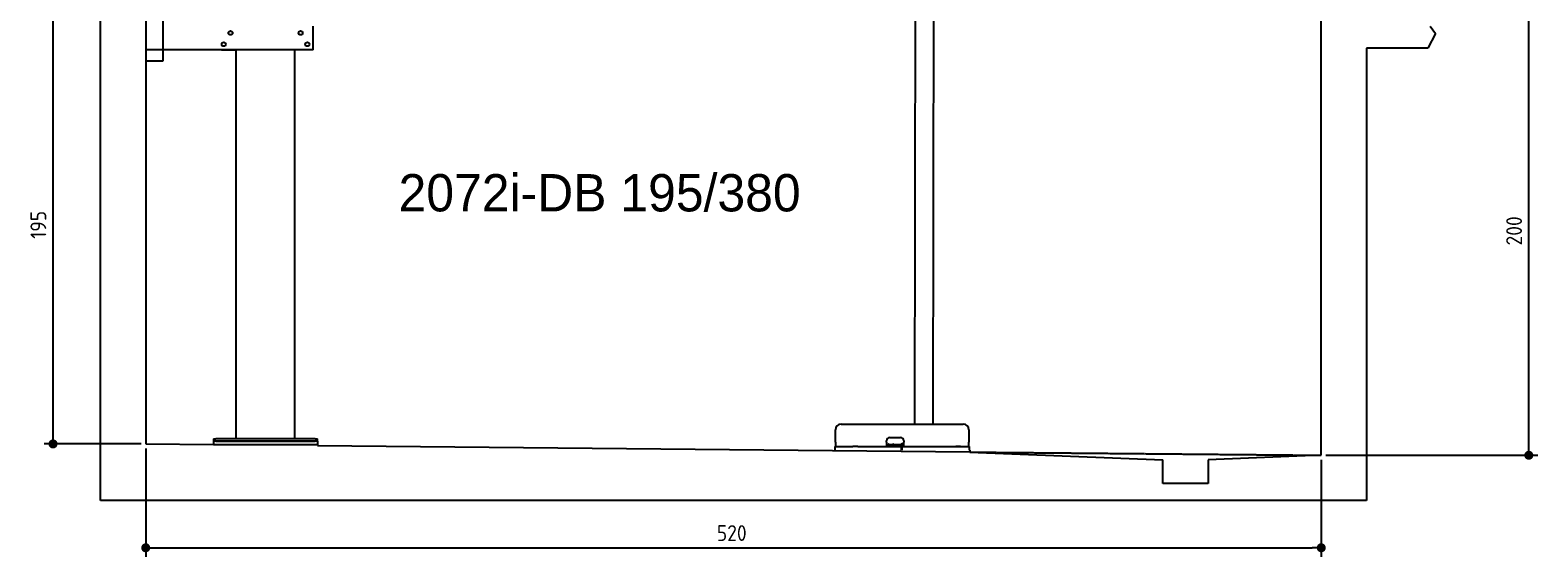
# Model space of a CAD drawing. Extents: x 562 to 7231, y 5667 to 12426.
# Tile 1 of 76: x 562 to 7231, y 5667 to 7995. Entities that reach past the tile are written whole.
import ezdxf

# ---------------------------------------------------------------- set-up
doc = ezdxf.new("R2010")
doc.units = 0
doc.linetypes.add('GEN3', pattern=[6.25, 5, -1.25])
doc.layers.get('0').update_dxf_attribs({"linetype": 'CONTINUOUS'})
doc.layers.get('DEFPOINTS').update_dxf_attribs({"linetype": 'CONTINUOUS'})
for name, color, linetype in [('0___1', 7, 'CONTINUOUS'), ('3', 6, 'GEN3'), ('4', 3, 'CONTINUOUS')]:
    doc.layers.add(name, color=color, linetype=linetype)
doc.styles.get("Standard").update_dxf_attribs({"font": 'ISOCP.SHX'})
doc.styles.add('STANDARD-1', font='txt')
doc.dimstyles.get("Standard").update_dxf_attribs({"dimtxt": 6, "dimasz": 10, "dimexe": 0.18, "dimexo": 0.0625, "dimgap": 2, "dimtad": 1, "dimzin": 0, "dimcen": 0.09, "dimazin": 3, "dimtfac": 1, "dimtofl": 0, "dimtmove": 0, "dimatfit": 3})

# ---------------------------------------------------------------- blocks, each defined once
blk = doc.blocks.new('PUNKT')
at = {"layer": '4', "color": 0, "linetype": 'BYBLOCK'}
blk.add_line((-0.5, 0), (-1, 0), dxfattribs=at)
at = {"layer": '4', "color": 0, "linetype": 'BYBLOCK', "const_width": 0.5}
blk.add_lwpolyline([(-0.25, 0, 1), (0.25, 0, 1)], format="xyb", close=True, dxfattribs=at)
blk = doc.blocks.new('*U50')
at = {"layer": '4', "color": 2}
blk.add_text('200', height=70, rotation=90, dxfattribs=at).set_placement((7160.9, 7043.3))
blk = doc.blocks.new('*D4')
at = {"layer": '4'}
for p, q in [((6792.8, 8115.9), (7231, 8115.9)), ((7191, 6155.9), (7191, 8075.9)), ((6292.8, 6115.9), (7231, 6115.9))]:
    blk.add_line(p, q, dxfattribs=at)
at = {"layer": 'DEFPOINTS', "color": 0}
for p in [(6772.8, 8115.9), (7191, 8115.9), (6272.8, 6115.9)]:
    blk.add_point(p, dxfattribs=at)
blk.add_blockref('*U50', (0, 0))
at = {"layer": '4', "xscale": 40, "yscale": 40, "zscale": 40}
for p, rotation in [((7191, 8115.9), 90), ((7191, 6115.9), 270)]:
    blk.add_blockref('PUNKT', p, dxfattribs=dict(at, rotation=rotation))
blk = doc.blocks.new('*U22')
at = {"layer": '0___1', "style": 'STANDARD-1'}
blk.add_text('2072i-DB 195/380', height=165, dxfattribs=at).set_placement((2191.2, 7193.9))
blk = doc.blocks.new('*U24')
at = {"layer": '4', "color": 2}
blk.add_text('195', height=70, rotation=90, dxfattribs=at).set_placement((632.8, 7072.8))
blk = doc.blocks.new('*D6')
at = {"layer": '4'}
for p, q in [((2061.8, 8115.9), (622.8, 8115.9)), ((662.8, 6205.9), (662.8, 8075.9)), ((1052.8, 6165.9), (622.8, 6165.9))]:
    blk.add_line(p, q, dxfattribs=at)
at = {"layer": 'DEFPOINTS', "color": 0}
for p in [(662.8, 8115.9), (2081.8, 8115.9), (1072.8, 6165.9)]:
    blk.add_point(p, dxfattribs=at)
blk.add_blockref('*U24', (0, 0))
at = {"layer": '4', "xscale": 40, "yscale": 40, "zscale": 40}
for p, rotation in [((662.8, 8115.9), 90), ((662.8, 6165.9), 270)]:
    blk.add_blockref('PUNKT', p, dxfattribs=dict(at, rotation=rotation))
blk = doc.blocks.new('*U30')
at = {"layer": '4', "color": 2}
blk.add_text('520', height=70, dxfattribs=at).set_placement((3599.2, 5736.8))
blk = doc.blocks.new('*D12')
at = {"layer": '4'}
for p, q in [((1072.8, 6145.9), (1072.8, 5666.8)), ((6272.8, 6095.9), (6272.8, 5666.8)), ((1112.8, 5706.8), (6232.8, 5706.8))]:
    blk.add_line(p, q, dxfattribs=at)
at = {"layer": 'DEFPOINTS', "color": 0}
for p in [(1072.8, 6165.9), (6272.8, 6115.9), (6272.8, 5706.8)]:
    blk.add_point(p, dxfattribs=at)
blk.add_blockref('*U30', (0, 0))
at = {"layer": '4', "xscale": 40, "yscale": 40, "zscale": 40, "rotation": 180}
blk.add_blockref('PUNKT', (1072.8, 5706.8), dxfattribs=at)
at = {"layer": '4', "xscale": 40, "yscale": 40, "zscale": 40}
blk.add_blockref('PUNKT', (6272.8, 5706.8), dxfattribs=at)

msp = doc.modelspace()

# ---------------------------------------------------------------- linework, layer by layer
for p, q in [((872.775, 5915.902), (872.775, 12115.902)), ((1072.775, 11915.902), (1072.775, 6165.902)), ((4477.064, 8174.042), (4474.185, 6253.979)), ((4557.064, 8173.919), (4554.185, 6253.979)), ((6272.775, 6115.902), (6272.775, 8115.902)), ((1147.775, 8063.018), (1147.775, 7858.018)), ((1812.775, 7908.018), (1812.775, 8013.018)), ((6755.252, 8012.821), (6778.313, 7980.371)), ((6778.313, 7980.371), (6743.815, 7915.902)), ((1812.775, 7908.018), (1072.775, 7908.018)), ((1407.775, 7908.018), (1470.775, 7908.018)), ((1472.775, 6188.018), (1472.775, 7908.018)), ((1732.775, 6188.018), (1732.775, 7908.018)), ((1797.775, 7908.018), (1734.775, 7908.018)), ((6743.815, 7915.902), (6472.775, 7915.902)), ((6472.775, 7915.902), (6472.775, 5915.902)), ((1147.775, 7858.018), (1072.775, 7858.018)), ((4124.046, 6173.979), (4124.046, 6228.979)), ((4149.046, 6253.979), (4689.046, 6253.979)), ((4714.046, 6228.979), (4714.046, 6173.979)), ((1072.775, 6165.902), (1372.775, 6163.018)), ((1372.775, 6188.018), (1372.775, 6178.018)), ((1372.775, 6188.018), (1382.775, 6188.018)), ((1372.775, 6178.018), (1372.775, 6163.018)), ((1832.775, 6178.018), (1372.775, 6178.018)), ((1372.775, 6163.018), (1832.775, 6163.018)), ((1822.775, 6188.018), (1382.775, 6188.018)), ((1382.775, 6178.018), (1822.775, 6178.018)), ((1822.775, 6188.018), (1832.775, 6188.018)), ((1832.775, 6178.018), (1832.775, 6188.018)), ((1832.775, 6178.018), (1832.775, 6163.018)), ((1832.775, 6163.018), (1832.775, 6158.594)), ((1832.775, 6158.594), (4717.775, 6130.854)), ((4121.546, 6153.979), (4131.546, 6153.979)), ((4121.546, 6153.979), (4121.546, 6138.979)), ((4124.046, 6173.979), (4124.046, 6153.979)), ((4131.546, 6153.979), (4178.005, 6153.979)), ((4178.005, 6153.979), (4187.588, 6153.979)), ((4187.588, 6153.979), (4200.649, 6153.979)), ((4222.443, 6153.979), (4200.649, 6153.979)), ((4222.443, 6153.979), (4235.504, 6153.979)), ((4235.504, 6153.979), (4245.087, 6153.979)), ((4245.087, 6153.979), (4405.546, 6153.979)), ((4350.046, 6173.979), (4350.046, 6178.979)), ((4350.046, 6173.979), (4350.046, 6153.979)), ((4352.046, 6163.979), (4350.046, 6163.979)), ((4352.046, 6163.979), (4424.046, 6163.979)), ((4365.046, 6193.979), (4411.046, 6193.979)), ((4405.546, 6153.979), (4415.546, 6153.979)), ((4417.546, 6153.979), (4415.546, 6153.979)), ((4415.546, 6138.979), (4415.546, 6153.979)), ((4416.046, 6165.979), (4417.046, 6165.979)), ((4426.046, 6165.979), (4417.046, 6165.979)), ((4417.546, 6153.979), (4427.546, 6153.979)), ((4417.546, 6153.979), (4417.546, 6138.979)), ((4423.046, 6165.979), (4423.046, 6164.979)), ((4423.046, 6163.979), (4423.046, 6164.979)), ((4426.046, 6163.979), (4424.046, 6163.979)), ((4426.046, 6178.979), (4426.046, 6173.979)), ((4426.046, 6153.979), (4426.046, 6173.979)), ((4427.546, 6153.979), (4633.005, 6153.979)), ((4577.443, 6153.979), (4590.504, 6153.979)), ((4590.504, 6153.979), (4600.087, 6153.979)), ((4600.087, 6153.979), (4706.546, 6153.979)), ((4633.005, 6153.979), (4642.588, 6153.979)), ((4642.588, 6153.979), (4655.649, 6153.979)), ((4677.443, 6153.979), (4655.649, 6153.979)), ((4706.546, 6153.979), (4716.546, 6153.979)), ((4714.046, 6153.979), (4714.046, 6173.979)), ((4716.546, 6138.979), (4716.546, 6153.979)), ((4717.775, 6138.979), (4717.775, 6129.893)), ((4717.775, 6129.893), (5572.775, 6095.814)), ((5572.775, 5990.902), (5572.775, 6095.814)), ((6272.775, 6115.902), (5772.321, 6095.814)), ((5772.321, 6095.814), (5772.775, 5990.902)), ((5772.775, 5990.902), (5572.775, 5990.902)), ((6472.775, 5915.902), (872.775, 5915.902))]:
    msp.add_line(p, q)
for centre in [(1417.775, 7933.018), (1447.775, 7983.018), (1757.775, 7983.018), (1787.775, 7933.018)]:
    msp.add_circle(centre, 9)
for centre, radius, start, end in [((4149.046, 6228.979), 25, 90, 180), ((4689.046, 6228.979), 25, 0, 90), ((4365.046, 6178.979), 15, 90, 180), ((4357.314, 6164.979), 1, 270, 330), ((4359.046, 6163.979), 1, 0, 150), ((4379.046, 6163.979), 1, 30, 180), ((4380.778, 6164.979), 1, 210, 270), ((4411.046, 6178.979), 15, 0, 90), ((4414.046, 6164.979), 1, 270, 0), ((4416.046, 6164.979), 1, 90, 180)]:
    msp.add_arc(centre, radius, start, end)
at = {"layer": '3'}
msp.add_line((4717.775, 6129.893), (6272.775, 6115.902), dxfattribs=at)

# ---------------------------------------------------------------- block references
msp.add_blockref('*U22', (0, 0))

# ---------------------------------------------------------------- dimensions: what is measured, and where the dimension line sits
at = {"layer": '4'}
for base, p1, p2, picture, middle in [((662.772, 8115.902), (1072.775, 6165.902), (2081.844, 8115.902), '*D6', (597.772, 7140.902)), ((7190.953, 8115.902), (6272.775, 6115.902), (6772.775, 8115.902), '*D4', (7125.946, 7115.902))]:
    dim = msp.add_linear_dim(base=base, p1=p1, p2=p2, angle=90, dimstyle='Standard', dxfattribs=at)
    dim.commit()
    dim.dimension.update_dxf_attribs({"geometry": picture, "text_midpoint": middle})
dim = msp.add_linear_dim(base=(6272.775, 5706.807), p1=(1072.775, 6165.902), p2=(6272.775, 6115.902), dimstyle='Standard', dxfattribs=at)
dim.commit()
dim.dimension.update_dxf_attribs({"geometry": '*D12', "text_midpoint": (3672.775, 5771.814)})

doc.saveas('drawing.dxf')
